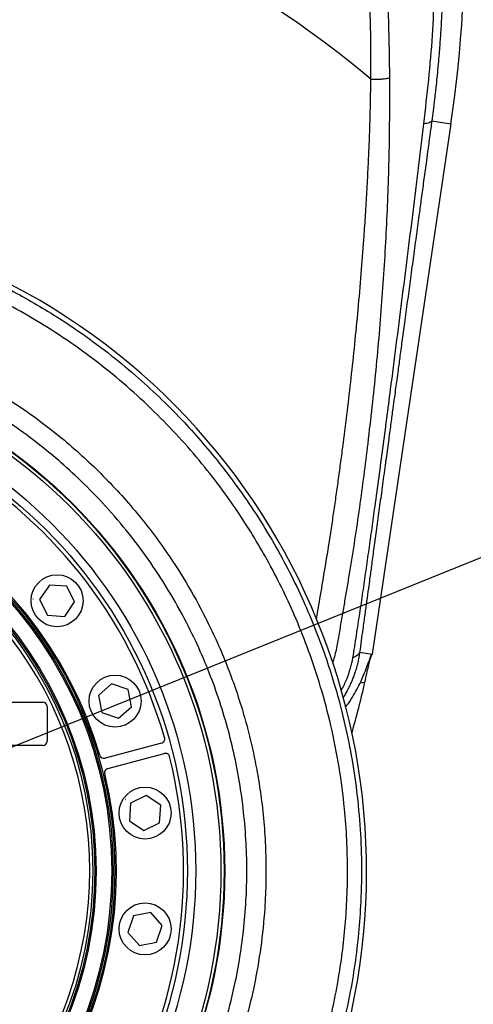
# Model space of a CAD drawing. Extents: x 0 to 8410, y 0 to 5940.
# Tile 106 of 158: x 4827 to 5036, y 2471 to 2926. Entities that reach past the tile are written whole.
import ezdxf

# ---------------------------------------------------------------- set-up
doc = ezdxf.new("R2010")
doc.units = 0
doc.header["$LTSCALE"] = 10
doc.layers.get('0').update_dxf_attribs({"linetype": 'CONTINUOUS'})
doc.styles.add('SLDTEXTSTYLE0', font='TXT', dxfattribs={"width": 0.605})
doc.dimstyles.new('SLDDIMSTYLE0', dxfattribs={"dimtxt": 50, "dimasz": 50, "dimexe": 0, "dimexo": 0.0625, "dimgap": 12.5, "dimtad": 0, "dimtih": 1, "dimtoh": 1, "dimdec": 0, "dimrnd": 1e-09, "dimzin": 12, "dimtxsty": 'SLDTEXTSTYLE0', "dimsah": 1, "dimcen": 0, "dimazin": 3, "dimtfac": 1, "dimtofl": 0, "dimtmove": 0, "dimatfit": 3, "dimtolj": 1, "dimtzin": 12})
doc.dimstyles.new('SLDDIMSTYLE1', dxfattribs={"dimtxt": 50, "dimasz": 50, "dimexe": 0, "dimexo": 0.0625, "dimgap": 12.5, "dimtad": 1, "dimdec": 1, "dimrnd": 1e-09, "dimzin": 12, "dimtxsty": 'SLDTEXTSTYLE0', "dimsah": 1, "dimcen": 0.09, "dimazin": 3, "dimtfac": 1, "dimtofl": 0, "dimtmove": 0, "dimatfit": 3, "dimtolj": 1, "dimtzin": 12})
doc.dimstyles.new('SLDDIMSTYLE2', dxfattribs={"dimtxt": 50, "dimasz": 50, "dimexe": 0, "dimexo": 0.0625, "dimgap": 12.5, "dimtad": 1, "dimdec": 0, "dimrnd": 1e-09, "dimzin": 12, "dimtxsty": 'SLDTEXTSTYLE0', "dimsah": 1, "dimcen": 0.09, "dimazin": 3, "dimtfac": 1, "dimtofl": 0, "dimtmove": 0, "dimatfit": 3, "dimtolj": 1, "dimtzin": 12})

# ---------------------------------------------------------------- blocks, each defined once
blk = doc.blocks.new('_D')
at = {"color": 7, "linetype": 'CONTINUOUS'}
for p, q in [((5541.69, 2880.46), (5679.6, 2936.17)), ((5679.6, 2936.17), (5868.77, 2936.17)), ((4681.63, 2533.02), (5541.69, 2880.46))]:
    blk.add_line(p, q, dxfattribs=at)
blk.add_solid([(5541.69, 2880.46), (5590.86, 2892.24), (5585.24, 2906.14)], dxfattribs=at)
at = {"color": 7, "linetype": 'CONTINUOUS', "insert": (5704.6, 3000.63), "char_height": 50, "attachment_point": 1, "style": 'SLDTEXTSTYLE0'}
blk.add_mtext('R928', dxfattribs=at)
blk = doc.blocks.new('_D_5')
at = {"color": 7, "linetype": 'CONTINUOUS'}
for p, q in [((7748.62, 2513.02), (7748.62, 776.49)), ((4261.63, 1476.98), (4261.63, 776.49)), ((4261.63, 791.49), (7748.62, 791.49))]:
    blk.add_line(p, q, dxfattribs=at)
for points in [[(4261.63, 791.49), (4311.63, 783.99), (4311.63, 798.99)], [(7748.62, 791.49), (7698.62, 798.99), (7698.62, 783.99)]]:
    blk.add_solid(points, dxfattribs=at)
at = {"color": 7, "linetype": 'CONTINUOUS', "insert": (5928.74, 855.94), "char_height": 50, "attachment_point": 1, "style": 'SLDTEXTSTYLE0'}
blk.add_mtext('3487', dxfattribs=at)
blk = doc.blocks.new('_D_9')
at = {"color": 7, "linetype": 'CONTINUOUS'}
for p, q in [((6136.63, 4639.08), (2746.63, 4639.08)), ((2761.63, 4639.08), (2761.63, 1533.02)), ((3861.91, 1533.02), (2746.63, 1533.02))]:
    blk.add_line(p, q, dxfattribs=at)
for points in [[(2761.63, 4639.08), (2754.13, 4589.08), (2769.13, 4589.08)], [(2761.63, 1533.02), (2769.13, 1583.02), (2754.13, 1583.02)]]:
    blk.add_solid(points, dxfattribs=at)
at = {"color": 7, "linetype": 'CONTINUOUS', "insert": (2697.18, 3009.66), "char_height": 50, "attachment_point": 1, "rotation": 90, "style": 'SLDTEXTSTYLE0'}
blk.add_mtext('3106', dxfattribs=at)

msp = doc.modelspace()

# ---------------------------------------------------------------- linework, layer by layer
at = {"color": 8, "linetype": 'CONTINUOUS'}
for p, q in [((5017.235162, 2879.404237), (5026.081922, 2878.093054)), ((4983.928861, 2634.009888), (4989.776375, 2633.143236)), ((4984.18981, 2619.876673), (4986.357035, 2620.258738))]:
    msp.add_line(p, q, dxfattribs=at)
at = {"color": 7, "linetype": 'CONTINUOUS'}
for p, q in [((5026.081922, 2878.093054), (4989.776375, 2633.143236)), ((4840.695085, 2665.066411), (4836.205783, 2658.344914)), ((4848.760786, 2664.539387), (4840.695085, 2665.066411)), ((4852.337184, 2657.290747), (4848.760786, 2664.539387)), ((4833.238484, 2658.682396), (4833.215537, 2658.662369)), ((4833.215537, 2658.662369), (4833.221497, 2658.632447)), ((4833.221497, 2658.632447), (4833.250405, 2658.622672)), ((4833.267333, 2658.672621), (4833.238484, 2658.682396)), ((4833.250405, 2658.622672), (4833.273294, 2658.642699)), ((4833.273294, 2658.642699), (4833.267333, 2658.672621)), ((4836.205783, 2658.344914), (4839.78218, 2651.096274)), ((4847.847881, 2650.56925), (4852.337184, 2657.290747)), ((4839.78218, 2651.096274), (4847.847881, 2650.56925)), ((4869.450869, 2619.39912), (4863.374891, 2614.068438)), ((4877.105357, 2616.802503), (4869.450869, 2619.39912)), ((4860.568704, 2615.149071), (4860.566737, 2615.118672)), ((4860.566737, 2615.118672), (4860.592069, 2615.101744)), ((4860.596063, 2615.162541), (4860.568704, 2615.149071)), ((4860.592069, 2615.101744), (4860.619428, 2615.115215)), ((4860.621395, 2615.145614), (4860.596063, 2615.162541)), ((4860.619428, 2615.115215), (4860.621395, 2615.145614)), ((4878.683807, 2608.875205), (4877.105357, 2616.802503)), ((4801.634075, 2611.021687), (4837.634029, 2611.021687)), ((4863.374891, 2614.068438), (4864.953341, 2606.141259)), ((4839.634063, 2609.021713), (4839.634063, 2593.021681)), ((4864.953341, 2606.141259), (4872.607829, 2603.544523)), ((4872.607829, 2603.544523), (4878.683807, 2608.875205)), ((4892.480077, 2592.105915), (4866.393807, 2585.116197)), ((4837.634029, 2591.021706), (4801.634075, 2591.021706)), ((4867.687943, 2580.286552), (4893.774213, 2587.27627)), ((4875.727775, 2566.038896), (4875.718, 2566.010048)), ((4875.718, 2566.010048), (4875.738086, 2565.98716)), ((4875.757696, 2566.044857), (4875.727775, 2566.038896)), ((4875.738086, 2565.98716), (4875.768008, 2565.99312)), ((4875.777783, 2566.021969), (4875.757696, 2566.044857)), ((4875.768008, 2565.99312), (4875.777783, 2566.021969)), ((4885.407331, 2567.845275), (4878.158691, 2564.268877)), ((4892.128887, 2563.355972), (4885.407331, 2567.845275)), ((4878.158691, 2564.268877), (4877.631607, 2556.203176)), ((4891.601803, 2555.290272), (4892.128887, 2563.355972)), ((4877.631607, 2556.203176), (4884.353222, 2551.713874)), ((4884.353222, 2551.713874), (4891.601803, 2555.290272)), ((4877.65968, 2514.678766), (4877.642753, 2514.653375)), ((4877.642753, 2514.653375), (4877.656223, 2514.626076)), ((4877.656223, 2514.626076), (4877.686681, 2514.624049)), ((4877.690079, 2514.67674), (4877.65968, 2514.678766)), ((4877.686681, 2514.624049), (4877.703609, 2514.649441)), ((4877.703609, 2514.649441), (4877.690079, 2514.67674)), ((4879.549625, 2512.33988), (4876.952948, 2504.685392)), ((4887.476923, 2513.91833), (4879.549625, 2512.33988)), ((4892.807545, 2507.842352), (4887.476923, 2513.91833)), ((4890.210869, 2500.187864), (4892.807545, 2507.842352)), ((4876.952948, 2504.685392), (4882.28363, 2498.609413)), ((4882.28363, 2498.609413), (4890.210869, 2500.187864))]:
    msp.add_line(p, q, dxfattribs=at)
for centre, radius in [((4681.634054, 2533.021738), 240), ((4681.634054, 2533.021738), 239.9), ((4681.634054, 2533.021738), 239.75), ((4681.634054, 2533.021738), 188.5), ((4681.634054, 2533.021738), 180), ((4844.271489, 2657.817831), 12), ((4871.029358, 2611.471842), 12), ((4884.88025, 2559.779607), 12), ((4884.88025, 2506.263868), 12)]:
    msp.add_circle(centre, radius, dxfattribs=at)
at = {"color": 8, "linetype": 'CONTINUOUS'}
for radius in [238.265325, 226.649285, 222.784345, 189.3, 187.873855, 180.626145, 179.108271]:
    msp.add_circle((4681.634054, 2533.021738), radius, dxfattribs=at)
at = {"color": 7, "linetype": 'CONTINUOUS'}
for centre, radius, start, end in [((4681.634054, 2533.021738), 927.584008, 316.727313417, 86.727313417), ((4432.5657, 2966.061817), 600, 351.5692112, 11.620844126), ((4681.634054, 2533.021738), 305.463529, 338, 63.81961603), ((4681.634054, 2533.021738), 221, 16.1773934, 103.8226066), ((4681.634054, 2533.021738), 190, 16.34299281, 103.65700719), ((4837.634054, 2609.021738), 2, 0, 90), ((4837.634054, 2593.021738), 2, 270, 0), ((4891.962462, 2594.037808), 2, 285, 16.1773934), ((4681.634054, 2533.021738), 221, 286.1773934, 13.8226066), ((4865.876182, 2587.04801), 2, 196.34299281, 285), ((4894.291833, 2585.344475), 2, 13.8226066, 105), ((4868.205554, 2578.354678), 2, 105, 193.65700719), ((4681.634054, 2533.021738), 190, 286.34299281, 13.65700719)]:
    msp.add_arc(centre, radius, start, end, dxfattribs=at)
at = {"color": 8, "linetype": 'CONTINUOUS'}
for radius, start, end in [(477.775689, 49.94668906, 67.99836645), (177.661387, 118.77720396, 61.22279604)]:
    msp.add_arc((4681.634054, 2533.021738), radius, start, end, dxfattribs=at)
at = {"color": 7, "linetype": 'CONTINUOUS'}
msp.add_ellipse((4611.436697, 2703.588092), major_axis=(-66.736179, 378.479678), ratio=0.9992398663, start_param=4.2561274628, end_param=4.3194213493, dxfattribs=at)
at = {"color": 8, "linetype": 'CONTINUOUS'}
for points, knots in [([(4977.391007, 3107.047369), (4978.789577, 3100.108365), (4981.595338, 3086.187579), (4985.36061, 3065.26588), (4988.602991, 3044.336283), (4991.265696, 3023.472357), (4993.551563, 3000.924398), (4995.335137, 2976.679849), (4996.586334, 2950.774267), (4997.312501, 2924.920226), (4997.57568, 2907.855116), (4997.707548, 2899.304559)], [0, 0, 0, 0, 0.1003836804, 0.20138620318, 0.30162341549, 0.40143549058, 0.50099886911, 0.62534491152, 0.7498225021, 0.87464732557, 1, 1, 1, 1]), ([(4989.082756, 2898.733188), (4989.112464, 2904.46024), (4989.170515, 2915.651284), (4988.79531, 2932.144036), (4988.148664, 2948.38144), (4987.232352, 2964.627537), (4986.054512, 2981.086699), (4984.665983, 2997.266795), (4983.418231, 3009.992259), (4982.421746, 3019.352384), (4981.719197, 3025.640694), (4980.964695, 3032.070862), (4980.154208, 3038.643217), (4979.283844, 3045.357919), (4978.401383, 3051.823803), (4977.476146, 3058.324649), (4976.431494, 3065.359372), (4975.348062, 3072.151078), (4974.280701, 3078.399717), (4973.2922, 3083.854738), (4972.304963, 3089.051006), (4971.245096, 3094.524805), (4970.237898, 3099.781329), (4969.536519, 3103.598068), (4969.204905, 3105.402638)], [0, 0, 0, 0, 0.0843817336, 0.1648876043, 0.2413722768, 0.3212003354, 0.4010510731, 0.480008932, 0.5553063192, 0.5848828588, 0.6151316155, 0.6460579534, 0.677665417, 0.7099604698, 0.7429473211, 0.7709866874, 0.8038108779, 0.8445445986, 0.8691848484, 0.8942914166, 0.9236558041, 0.9446480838, 0.9738293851, 1, 1, 1, 1]), ([(5013.558688, 2878.107955), (5014.339584, 2884.877713), (5015.902233, 2898.424653), (5017.75113, 2918.88895), (5018.477551, 2939.373193), (5018.496941, 2959.902275), (5017.823114, 2979.294794), (5016.637183, 2997.529495), (5015.09305, 3014.619402), (5013.09536, 3031.717524), (5010.62809, 3048.836257), (5007.707337, 3066.005238), (5005.402659, 3077.464702), (5004.246654, 3083.212663)], [0, 0, 0, 0, 0.1000203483, 0.200150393, 0.3003988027, 0.4006503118, 0.5006652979, 0.5837738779, 0.6667768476, 0.7497630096, 0.8328421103, 0.9161551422, 1, 1, 1, 1]), ([(5009.539487, 3084.71625), (5010.153461, 3081.706372), (5011.439929, 3075.399732), (5013.268537, 3065.497267), (5015.085651, 3054.722275), (5016.786553, 3043.358222), (5018.205961, 3032.462923), (5019.450332, 3021.424332), (5020.545852, 3009.865323), (5021.519048, 2996.63908), (5022.196415, 2983.210633), (5022.500347, 2972.293122), (5022.600455, 2964.315836), (5022.618511, 2958.667311), (5022.58318, 2952.975258), (5022.487078, 2946.899518), (5022.330701, 2940.953902), (5022.128757, 2935.40179), (5021.920863, 2930.74887), (5021.713518, 2926.74616), (5021.520637, 2923.411387), (5021.338211, 2920.491726), (5021.142045, 2917.555124), (5020.897146, 2914.154106), (5020.581146, 2910.114481), (5020.183707, 2905.474699), (5019.734756, 2900.700646), (5019.189551, 2895.374374), (5018.579777, 2889.936962), (5017.904904, 2884.40614), (5017.446422, 2880.982015), (5017.235162, 2879.404237)], [0, 0, 0, 0, 0.0439002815, 0.091984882, 0.1442885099, 0.2008383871, 0.257435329, 0.302867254, 0.3614991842, 0.4256431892, 0.4953086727, 0.5568662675, 0.5845592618, 0.6115291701, 0.6392022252, 0.6675783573, 0.7002026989, 0.7260429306, 0.7487361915, 0.7682808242, 0.7846765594, 0.7976531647, 0.8112034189, 0.827905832, 0.8477613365, 0.8707712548, 0.8963800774, 0.9182955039, 0.9494922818, 0.9767269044, 1, 1, 1, 1]), ([(4963.975968, 2649.206569), (4964.206504, 2650.552896), (4964.752708, 2653.742712), (4966.007063, 2661.170283), (4967.770931, 2671.548236), (4969.606331, 2682.693763), (4971.059698, 2692.154358), (4972.20384, 2699.865502), (4973.303717, 2707.533835), (4974.375429, 2715.251985), (4975.420459, 2723.019823), (4976.739752, 2733.116005), (4978.308732, 2745.668364), (4980.071161, 2760.809727), (4981.741556, 2776.397998), (4983.302166, 2792.441863), (4984.703938, 2808.575137), (4985.790318, 2822.780151), (4986.608279, 2834.954415), (4987.234974, 2845.364547), (4987.779528, 2855.658364), (4988.231103, 2865.260443), (4988.579927, 2873.930268), (4988.835719, 2881.928671), (4989.027676, 2890.13192), (4989.063643, 2895.748553), (4989.082756, 2898.733188)], [0, 0, 0, 0, 0.0161442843, 0.038250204, 0.0891122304, 0.1408330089, 0.1722518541, 0.2027547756, 0.2334591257, 0.2643660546, 0.2954770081, 0.3267925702, 0.3857046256, 0.4463810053, 0.5088582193, 0.5731694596, 0.6393404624, 0.7029069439, 0.7440393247, 0.7857811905, 0.8281347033, 0.8678752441, 0.9013197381, 0.9324596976, 0.9641095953, 1, 1, 1, 1]), ([(4997.707548, 2899.304559), (4997.697758, 2888.036947), (4997.678203, 2865.530975), (4996.422719, 2831.81513), (4994.398556, 2798.091333), (4991.495518, 2764.327367), (4987.931374, 2731.908565), (4983.925062, 2700.818372), (4980.573995, 2678.785052), (4978.159855, 2664.43465), (4977.025073, 2657.764752), (4975.88722, 2651.086147), (4974.74446, 2644.380314), (4973.513006, 2637.713337), (4972.601863, 2632.566584), (4971.659044, 2629.784823), (4971.436801, 2629.129102)], [0, 0, 0, 0, 0.1253796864, 0.2504338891, 0.3754624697, 0.5005218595, 0.6256554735, 0.7351841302, 0.8448096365, 0.8694046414, 0.8939816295, 0.9185476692, 0.9431603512, 0.9678757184, 0.9924276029, 1, 1, 1, 1]), ([(4989.082756, 2898.733188), (4989.83517, 2898.705986), (4991.360485, 2898.650841), (4993.673737, 2898.741639), (4995.869301, 2898.949491), (4997.100304, 2899.187266), (4997.707548, 2899.304559)], [0, 0, 0, 0, 0.2466417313, 0.4999992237, 0.7533534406, 1, 1, 1, 1]), ([(5017.235162, 2879.404237), (5016.931801, 2877.175003), (5016.285844, 2872.428224), (5015.401992, 2865.907696), (5014.450673, 2858.873786), (5013.475893, 2851.661506), (5012.418863, 2843.838968), (5011.625565, 2837.96854), (5011.089104, 2833.998032), (5010.769095, 2831.630117), (5010.449267, 2829.262201), (5010.129248, 2826.894326), (5009.809389, 2824.526497), (5009.489479, 2822.158729), (5009.155034, 2819.683477), (5008.460147, 2814.538754), (5007.44167, 2807.001754), (5006.101059, 2797.082107), (5004.832886, 2787.700328), (5003.647704, 2778.937149), (5002.6074, 2771.248011), (5001.761194, 2764.99822), (5001.09224, 2760.061271), (5000.533315, 2755.940032), (4999.9274, 2751.47746), (4999.201599, 2746.131641), (4998.321339, 2739.649348), (4997.292325, 2732.072732), (4996.414222, 2725.608582), (4995.77567, 2720.906797), (4995.427267, 2718.342691), (4995.109518, 2716.005113), (4994.785245, 2713.620684), (4994.454582, 2711.189407), (4993.813277, 2706.476374), (4992.851814, 2699.41398), (4991.604446, 2690.263264), (4990.448358, 2681.761437), (4989.448881, 2674.399255), (4988.64408, 2668.479209), (4987.904674, 2663.054809), (4987.154223, 2657.585164), (4986.289109, 2651.313239), (4985.441673, 2645.201653), (4984.632876, 2639.331162), (4984.166022, 2635.802461), (4983.928861, 2634.009888)], [0, 0, 0, 0, 0.0272100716, 0.0579392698, 0.0797669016, 0.1133566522, 0.146309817, 0.1756207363, 0.1852934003, 0.1949657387, 0.2046386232, 0.2143111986, 0.2239838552, 0.2336561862, 0.2433286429, 0.2543189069, 0.296706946, 0.3356927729, 0.3758650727, 0.4116433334, 0.4430275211, 0.4700186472, 0.4881436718, 0.5034325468, 0.5204121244, 0.5426882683, 0.5687658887, 0.5996265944, 0.6352708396, 0.6477496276, 0.6570777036, 0.6665947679, 0.6763008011, 0.6861958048, 0.6962797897, 0.733835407, 0.7723808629, 0.8078818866, 0.837655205, 0.8623625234, 0.8801821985, 0.9038103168, 0.9288466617, 0.9562201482, 0.9777599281, 1, 1, 1, 1]), ([(5017.235162, 2879.404237), (5017.136676, 2879.253498), (5016.938192, 2878.949706), (5016.15112, 2878.581301), (5015.052763, 2878.284973), (5014.054178, 2878.16666), (5013.558688, 2878.107955)], [0, 0, 0, 0, 0.2480944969, 0.4999983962, 0.7519030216, 1, 1, 1, 1]), ([(4980.831387, 2631.520559), (4981.3852, 2634.994548), (4982.464288, 2641.763509), (4984.01504, 2651.960169), (4985.485235, 2661.855402), (4986.893096, 2671.684452), (4988.284921, 2681.53051), (4989.674517, 2691.409737), (4991.846254, 2707.044987), (4994.71418, 2728.365885), (4998.833695, 2760.034985), (5003.459485, 2796.299524), (5008.658115, 2837.217677), (5011.924841, 2864.475168), (5013.558688, 2878.107955)], [0, 0, 0, 0, 0.0423905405, 0.0825966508, 0.1221663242, 0.1618759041, 0.2018033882, 0.2418277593, 0.2817662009, 0.3914537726, 0.5012126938, 0.6674864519, 0.8336939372, 1, 1, 1, 1]), ([(4956.762316, 2421.914627), (4958.707083, 2426.956485), (4962.596645, 2437.040274), (4967.193301, 2451.974202), (4970.925405, 2466.526164), (4973.718201, 2480.200694), (4975.804968, 2493.51932), (4977.241135, 2506.339433), (4978.149081, 2519.610143), (4978.462676, 2533.314163), (4978.107898, 2547.526658), (4976.946184, 2563.469155), (4974.648165, 2581.077115), (4970.931563, 2599.860237), (4966.344406, 2617.153354), (4961.16135, 2632.957987), (4955.610468, 2647.272072), (4949.501909, 2660.914622), (4943.102542, 2673.518872), (4936.319575, 2685.451878), (4929.300297, 2696.605216), (4921.388056, 2708.025108), (4912.345676, 2719.829344), (4901.960516, 2731.979775), (4890.508485, 2743.985137), (4878.140401, 2755.563164), (4864.771279, 2766.694428), (4850.916714, 2776.909842), (4836.650479, 2786.209958), (4822.095346, 2794.551379), (4807.082001, 2802.136838), (4796.717862, 2806.468977), (4791.535797, 2808.635046)], [0, 0, 0, 0, 0.034682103, 0.0693647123, 0.1002302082, 0.1310956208, 0.1589212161, 0.1867466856, 0.2138824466, 0.2442868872, 0.2747088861, 0.3051134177, 0.3468648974, 0.3886162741, 0.4279427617, 0.4616426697, 0.4953427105, 0.5264526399, 0.5575626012, 0.5860505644, 0.6145386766, 0.6421322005, 0.6752107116, 0.7099502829, 0.7446899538, 0.781667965, 0.818645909, 0.856304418, 0.8921062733, 0.9279079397, 0.9639539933, 1, 1, 1, 1]), ([(4812.139215, 2806.64127), (4815.777635, 2804.853786), (4823.05447, 2801.278821), (4833.698428, 2795.360646), (4844.123687, 2789.042787), (4855.511239, 2781.487952), (4867.70859, 2772.535717), (4880.057538, 2762.389562), (4891.413617, 2752.029075), (4901.482381, 2741.904105), (4910.744813, 2731.683478), (4919.170975, 2721.524185), (4927.709669, 2710.269546), (4936.22575, 2697.850131), (4944.398334, 2684.462498), (4951.678588, 2671.038064), (4957.934378, 2658.02138), (4963.408495, 2645.110618), (4968.10364, 2632.492106), (4972.459798, 2618.985822), (4976.426223, 2604.326595), (4979.841397, 2588.365799), (4982.477262, 2571.629667), (4984.198105, 2554.415444), (4984.935654, 2536.666632), (4984.646977, 2519.949605), (4983.536412, 2504.316137), (4981.815579, 2489.899099), (4979.113017, 2473.798707), (4975.075956, 2456.121662), (4969.566802, 2437.351884), (4964.948779, 2425.303949), (4962.708833, 2419.460167)], [0, 0, 0, 0, 0.02657172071, 0.05314340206, 0.07980649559, 0.10646961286, 0.14270661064, 0.17894332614, 0.21119266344, 0.24344186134, 0.27251501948, 0.30158829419, 0.32994122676, 0.36510083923, 0.40026058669, 0.43271837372, 0.46517600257, 0.4948983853, 0.52462043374, 0.55340936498, 0.5879042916, 0.62413109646, 0.66035800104, 0.69891850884, 0.73747921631, 0.77674913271, 0.80845921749, 0.84018746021, 0.87189752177, 0.91544139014, 0.95898533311, 1, 1, 1, 1]), ([(4793.548109, 2142.577221), (4823.534477, 2217.15171), (4863.243029, 2315.904749), (4905.66641, 2418.530972), (4918.322257, 2451.480927), (4922.836275, 2465.860733), (4926.428715, 2480.424088), (4929.102726, 2495.181908), (4930.813853, 2508.857633), (4931.780755, 2522.824909), (4931.957773, 2536.966374), (4931.318792, 2551.314625), (4929.87996, 2565.385692), (4927.679066, 2579.213791), (4924.76329, 2592.684393), (4921.049765, 2606.18356), (4916.537428, 2619.586424), (4911.195318, 2632.917759), (4904.692435, 2646.767935), (4896.870493, 2661.003667), (4887.697668, 2675.313786), (4877.627082, 2688.875785), (4866.779235, 2701.605716), (4855.813616, 2712.868119), (4844.934599, 2722.76729), (4834.179662, 2731.523374), (4822.866532, 2739.724665), (4810.927057, 2747.398161), (4798.470797, 2754.439398), (4785.66902, 2760.736131), (4772.651868, 2766.244501), (4759.468774, 2770.966813), (4745.980927, 2774.961202), (4732.252385, 2778.195651), (4718.301036, 2780.66227), (4703.427334, 2782.434178), (4687.659662, 2783.339746), (4670.917913, 2783.194842), (4654.054211, 2781.900082), (4637.155762, 2779.441443), (4621.479497, 2776.0583), (4607.026174, 2771.998751), (4593.782771, 2767.457961), (4580.760291, 2762.148022), (4568.023094, 2756.098952), (4555.586049, 2749.322509), (4542.70786, 2741.338977), (4529.563106, 2731.964771), (4516.417351, 2721.184611), (4504.106147, 2709.614492), (4492.709694, 2697.36993), (4482.094407, 2684.314361), (4472.337448, 2670.483872), (4463.495989, 2655.987946), (4455.704739, 2641.020328), (4449.016854, 2625.710386), (4443.797476, 2611.219475), (4439.809425, 2597.7026), (4436.856783, 2585.394952), (4434.561555, 2573.144813), (4432.919248, 2561.224791), (4431.834533, 2549.480678), (4431.27474, 2538.034713), (4431.244253, 2525.34308), (4431.914322, 2511.431873), (4433.508047, 2496.223591), (4435.990204, 2481.102975), (4438.897822, 2467.824317), (4442.149375, 2456.460586), (4445.174019, 2446.85453), (4447.66923, 2437.067359), (4449.441526, 2427.057306), (4450.515705, 2416.904184), (4450.857698, 2406.610373), (4450.445459, 2396.2753), (4449.395084, 2387.001861), (4447.641758, 2377.241024), (4445.132449, 2367.029955), (4441.586123, 2355.393715), (4437.640645, 2343.874694), (4433.523395, 2332.411009), (4427.262534, 2314.255258), (4422.546176, 2299.866657), (4419.093849, 2289.334347)], [0, 0, 0, 0, 0.1660044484, 0.2198264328, 0.2293573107, 0.2388868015, 0.2509342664, 0.2603116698, 0.2698483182, 0.2793849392, 0.2892131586, 0.2990415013, 0.3090324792, 0.3184098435, 0.3279466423, 0.337483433, 0.3473112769, 0.3571391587, 0.3671296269, 0.3788951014, 0.3906604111, 0.4022083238, 0.4137564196, 0.4251779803, 0.4346491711, 0.4441203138, 0.4538067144, 0.4634931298, 0.4734179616, 0.4833427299, 0.4929421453, 0.5025956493, 0.512249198, 0.5219798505, 0.5317105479, 0.5414948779, 0.5529003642, 0.5643057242, 0.5760483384, 0.5878047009, 0.5995474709, 0.6091444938, 0.6187956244, 0.6284469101, 0.6381749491, 0.6479030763, 0.6576841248, 0.6694522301, 0.6812206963, 0.6927700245, 0.7043195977, 0.7157429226, 0.7274965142, 0.7392500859, 0.7507851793, 0.7623202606, 0.7737298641, 0.7825722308, 0.7914148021, 0.7998588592, 0.8083031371, 0.8162569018, 0.8242105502, 0.8319628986, 0.8424611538, 0.852959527, 0.8635271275, 0.8740946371, 0.8810122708, 0.8879320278, 0.8948936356, 0.9018552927, 0.9089092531, 0.9159630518, 0.9231082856, 0.930253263, 0.9352191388, 0.9435822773, 0.9519516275, 0.9603363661, 0.9687274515, 0.9771088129, 1, 1, 1, 1]), ([(4739.746275, 2785.474231), (4743.233839, 2784.628814), (4750.070374, 2782.971576), (4760.116513, 2779.976074), (4769.929016, 2776.650044), (4779.618195, 2772.914863), (4788.977547, 2768.868279), (4797.982127, 2764.549179), (4808.418232, 2759.051689), (4820.313884, 2752.016683), (4832.393507, 2743.844851), (4843.010242, 2735.7927), (4852.292903, 2728.043348), (4861.297554, 2719.781578), (4869.992672, 2711.012494), (4878.355968, 2701.730135), (4886.287806, 2692.026105), (4894.955461, 2680.304995), (4904.000017, 2666.356293), (4911.830983, 2652.175145), (4917.767444, 2639.762189), (4922.201801, 2629.34), (4926.191554, 2618.708798), (4929.626992, 2608.17324), (4932.533062, 2597.794354), (4934.953484, 2587.578642), (4936.959423, 2577.249814), (4938.655728, 2566.105323), (4939.928911, 2554.170394), (4940.66183, 2541.419283), (4940.763884, 2528.605609), (4940.155059, 2514.024166), (4938.492604, 2497.738914), (4935.779699, 2482.060815), (4932.661676, 2468.696888), (4929.564984, 2457.606218), (4925.580882, 2445.51498), (4920.605934, 2432.505402), (4914.85981, 2418.517021), (4905.318623, 2395.305558), (4867.893954, 2302.100924), (4832.135722, 2213.661317), (4802.004935, 2139.13988)], [0, 0, 0, 0, 0.0140185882, 0.0274800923, 0.0409414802, 0.0544904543, 0.0680394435, 0.080769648, 0.093499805, 0.1141151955, 0.1347304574, 0.1504440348, 0.1661576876, 0.1819574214, 0.1981725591, 0.2143877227, 0.2307543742, 0.247120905, 0.2713220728, 0.2956483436, 0.3103564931, 0.3250648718, 0.3398863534, 0.3547076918, 0.3683464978, 0.3819852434, 0.3957144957, 0.409443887, 0.4260168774, 0.4425898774, 0.459325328, 0.4760607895, 0.4995874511, 0.5232296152, 0.5381715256, 0.5531876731, 0.568203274, 0.5878936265, 0.6075906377, 0.6272881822, 0.6859436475, 1, 1, 1, 1]), ([(4983.928861, 2634.009888), (4983.830348, 2633.346328), (4983.624673, 2631.960946), (4983.190739, 2629.799957), (4982.625546, 2627.478275), (4981.956906, 2625.209727), (4981.219099, 2623.057748), (4980.505898, 2621.218019), (4979.684053, 2619.298353), (4978.876736, 2617.590694), (4977.918052, 2615.752173), (4977.113594, 2614.294634), (4976.491554, 2613.320856), (4976.26883, 2612.97219)], [0, 0, 0, 0, 0.0901099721, 0.1881320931, 0.2941215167, 0.4081193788, 0.5019423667, 0.5957464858, 0.6695478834, 0.7789109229, 0.8464322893, 0.9450143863, 1, 1, 1, 1]), ([(4983.928861, 2634.009888), (4983.679389, 2633.533904), (4983.180443, 2632.581933), (4981.614408, 2631.874351), (4980.831387, 2631.520559)], [0, 0, 0, 0, 0.4999979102, 1, 1, 1, 1]), ([(4975.341501, 2616.354634), (4975.420589, 2616.474895), (4976.498883, 2618.114547), (4977.96447, 2621.585381), (4979.838026, 2626.54488), (4980.505438, 2629.887906), (4980.831387, 2631.520559)], [0, 0, 0, 0, 0.0266255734, 0.3630170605, 0.6889128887, 1, 1, 1, 1])]:
    msp.add_open_spline(points, degree=3, knots=knots, dxfattribs=at)
at = {"color": 7, "linetype": 'CONTINUOUS'}
for points, knots in [([(4977.376344, 2608.648469), (4977.838761, 2609.240099), (4979.283193, 2611.088148), (4981.206055, 2614.191371), (4983.236497, 2617.813598), (4985.120442, 2621.741313), (4986.719297, 2625.657343), (4987.852843, 2628.840915), (4988.61321, 2630.96882), (4989.138344, 2632.294206), (4989.513722, 2633.003689), (4989.699949, 2633.102631), (4989.776375, 2633.143236)], [0, 0, 0, 0, 0.04541624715, 0.14186489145, 0.23864579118, 0.33511803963, 0.4773870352, 0.61970851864, 0.72251375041, 0.8256125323, 0.92843345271, 1, 1, 1, 1]), ([(4986.357035, 2620.258738), (4986.648678, 2621.572388), (4987.239729, 2624.234664), (4988.000763, 2627.555463), (4988.670597, 2630.27212), (4989.170369, 2631.992397), (4989.540485, 2632.950444), (4989.697264, 2633.078579), (4989.776375, 2633.143236)], [0, 0, 0, 0, 0.1768699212, 0.358449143, 0.5394913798, 0.7262248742, 0.8618531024, 1, 1, 1, 1])]:
    msp.add_open_spline(points, degree=3, knots=knots, dxfattribs=at)

# ---------------------------------------------------------------- dimensions: what is measured, and where the dimension line sits
dim = msp.add_linear_dim(base=(2761.634054, 1533.021738), p1=(6156.634054, 4639.083327), p2=(3881.910645, 1533.021738), angle=90, dimstyle='SLDDIMSTYLE2', dxfattribs=at)
dim.commit()
dim.dimension.update_dxf_attribs({"geometry": '_D_9', "text_midpoint": (2761.634054, 3086.052532), "dimtype": 160})
dim = msp.add_radius_dim(center=(4681.634054, 2533.021738), mpoint=(5541.690687, 2880.461918), dimstyle='SLDDIMSTYLE0', dxfattribs=at)
dim.commit()
dim.dimension.update_dxf_attribs({"geometry": '_D', "text_midpoint": (5786.684372, 2974.542115), "dimtype": 164})
dim = msp.add_linear_dim(base=(7748.623204, 791.487598), p1=(4261.634054, 1496.984796), p2=(7748.623204, 2533.021738), dimstyle='SLDDIMSTYLE1', dxfattribs=at)
dim.commit()
dim.dimension.update_dxf_attribs({"geometry": '_D_5', "text_midpoint": (6005.128629, 791.487598), "dimtype": 160})

doc.saveas('drawing.dxf')
